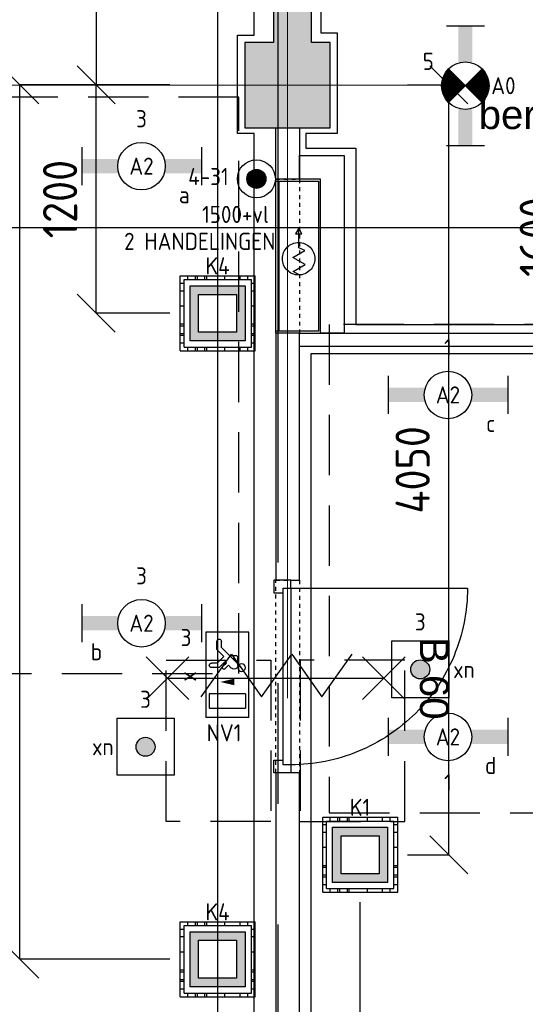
# Model space of a CAD drawing. Header units: millimetres. Extents: x -38032 to 104346, y -31182 to 78566.
# Tile 27 of 213: x 11699 to 14361, y 9461 to 14644. Entities that reach past the tile are written whole.
import ezdxf
from ezdxf.enums import TextEntityAlignment as Align

# ---------------------------------------------------------------- set-up
doc = ezdxf.new("R2010")
doc.units = ezdxf.units.MM
doc.header["$LTSCALE"] = 100
doc.set_wipeout_variables(frame=1)
doc.header["$PDMODE"] = 1
for name, pattern in [('HIDDEN2', [4.7625, 3.175, -1.5875]), ('PHANTOM', [63.5, 31.75, -6.35, 6.35, -6.35, 6.35, -6.35]), ('STYLE_01', [0.41664, 0.20828, -0.20836]), ('STYLE_11', [5, 3.888855, -0.416718, 0.277786, -0.416641])]:
    doc.linetypes.add(name, pattern=pattern)
for name, color, linetype in [('AB$1A---_ATTRIB035', 8, 'Continuous'), ('AL$1A---_ALGEMEEN', 8, 'Continuous'), ('AL------_MAATVOERING', 2, 'Continuous'), ('AM$1A---_ARCERING', 8, 'Continuous'), ('AT$1A---_TEKST100', 8, 'Continuous'), ('BOUWKUNDIG', 8, 'Continuous'), ('EB6511--_ATTRIB', 2, 'Continuous'), ('EL6222--', 3, 'Continuous'), ('EL6311--', 3, 'Continuous'), ('el6311--nv', 7, 'Continuous'), ('EL6350--', 3, 'Continuous'), ('EL6511--', 3, 'Continuous'), ('Kastenscheiding', 4, 'PHANTOM'), ('LICHT_TEXT018', 1, 'Continuous'), ('versterkte strook', 7, 'Continuous'), ('Vloerdoos', 3, 'Continuous'), ('Vloerdoos (OUD)', 3, 'Continuous'), ('wieland dozen', 3, 'Continuous')]:
    doc.layers.add(name, color=color, linetype=linetype)
doc.layers.add('stramien', color=1, linetype='Continuous', lineweight=9)
doc.layers.get('Vloerdoos').off()
doc.styles.add('Arial', font='ARIAL.TTF')
doc.styles.add('BURO-018', font='iso.shx', dxfattribs={"height": 90})
doc.styles.get("Standard").update_dxf_attribs({"font": 'iso.shx'})
doc.dimstyles.new('STABICAD', dxfattribs={"dimscale": 100, "dimtxt": 1.8, "dimasz": 2, "dimexe": 0, "dimexo": 2.5, "dimgap": 1.5, "dimtad": 0, "dimdec": 0, "dimrnd": 10, "dimzin": 0, "dimdsep": 46, "dimtxsty": 'Standard', "dimblk1": 'OBLIQUE', "dimblk2": 'OBLIQUE', "dimsah": 1, "dimcen": -3, "dimadec": 0, "dimazin": 0, "dimtfac": 1, "dimtdec": 0, "dimtofl": 0, "dimtmove": 2, "dimatfit": 3, "dimfxl": 0, "dimtvp": 1.055556, "dimtolj": 1, "dimtzin": 0, "dimarcsym": 0})

# ---------------------------------------------------------------- blocks, each defined once
blk = doc.blocks.new('VLOERDOOS')
at = {"layer": 'Vloerdoos (OUD)'}
for p, q in [((0, 395), (395, 395)), ((0, 395), (0, 0)), ((20, 375), (20, 20)), ((20, 375), (375, 375)), ((40, 375), (40, 395)), ((80, 375), (80, 395)), ((90, 375), (90, 395)), ((130, 375), (130, 395)), ((140, 375), (140, 395)), ((235, 375), (235, 395)), ((315, 375), (315, 395)), ((355, 375), (355, 395)), ((375, 375), (375, 20)), ((395, 395), (395, 0)), ((0, 355), (20, 355)), ((0, 315), (20, 315)), ((375, 355), (395, 355)), ((375, 315), (395, 315)), ((0, 305), (20, 305)), ((0, 265), (20, 265)), ((375, 305), (395, 305)), ((375, 265), (395, 265)), ((0, 255), (20, 255)), ((375, 255), (395, 255)), ((0, 160), (20, 160)), ((375, 160), (395, 160)), ((0, 80), (20, 80)), ((375, 80), (395, 80)), ((0, 40), (20, 40)), ((0, 0), (395, 0)), ((20, 20), (375, 20)), ((40, 0), (40, 20)), ((80, 0), (80, 20)), ((90, 0), (90, 20)), ((130, 0), (130, 20)), ((140, 0), (140, 20)), ((235, 0), (235, 20)), ((315, 0), (315, 20)), ((355, 0), (355, 20)), ((375, 40), (395, 40))]:
    blk.add_line(p, q, dxfattribs=at)
blk = doc.blocks.new('_Oblique')
at = {"color": 0, "linetype": 'ByBlock', "lineweight": -2}
blk.add_line((-0.5, -0.5), (0.5, 0.5), dxfattribs=at)
blk = doc.blocks.new('*D155')
at = {"layer": 'AL------_MAATVOERING', "color": 0, "lineweight": -2}
for p, q in [((13490, 9998.4), (13490, 220.4)), ((16857.6, 9998.4), (16857.6, 220.4)), ((13490, 220.4), (16857.6, 220.4))]:
    blk.add_line(p, q, dxfattribs=at)
at = {"layer": 'Defpoints', "color": 0}
for p in [(13490, 10248.4), (16857.6, 10248.4), (16857.6, 220.4)]:
    blk.add_point(p, dxfattribs=at)
at = {"layer": 'AL------_MAATVOERING', "color": 0, "lineweight": -2, "xscale": 200, "yscale": 200, "zscale": 200, "rotation": 180}
blk.add_blockref('_Oblique', (13490, 220.4), dxfattribs=at)
at = {"layer": 'AL------_MAATVOERING', "color": 0, "lineweight": -2, "xscale": 200, "yscale": 200, "zscale": 200}
blk.add_blockref('_Oblique', (16857.6, 220.4), dxfattribs=at)
at = {"layer": 'AL------_MAATVOERING', "color": 0, "insert": (15173.8, 410.4), "char_height": 180, "attachment_point": 5}
blk.add_mtext('\\A1;3370', dxfattribs=at)
blk = doc.blocks.new('*D156')
at = {"layer": 'AL------_MAATVOERING', "color": 0, "lineweight": -2}
for p, q in [((10047.6, 16248.4), (10047.6, 243.8)), ((12740, 16248.4), (12740, 243.8)), ((12740, 243.8), (10047.6, 243.8))]:
    blk.add_line(p, q, dxfattribs=at)
at = {"layer": 'Defpoints', "color": 0}
for p in [(10047.6, 16498.4), (12740, 16498.4), (10047.6, 243.8)]:
    blk.add_point(p, dxfattribs=at)
at = {"layer": 'AL------_MAATVOERING', "color": 0, "lineweight": -2, "xscale": 200, "yscale": 200, "zscale": 200, "rotation": 180}
blk.add_blockref('_Oblique', (10047.6, 243.8), dxfattribs=at)
at = {"layer": 'AL------_MAATVOERING', "color": 0, "lineweight": -2, "xscale": 200, "yscale": 200, "zscale": 200}
blk.add_blockref('_Oblique', (12740, 243.8), dxfattribs=at)
at = {"layer": 'AL------_MAATVOERING', "color": 0, "insert": (11393.8, 433.8), "char_height": 180, "attachment_point": 5}
blk.add_mtext('\\A1;2690', dxfattribs=at)
blk = doc.blocks.new('*D161')
at = {"layer": 'AL------_MAATVOERING', "color": 0, "lineweight": -2}
for p, q in [((13740, 14300), (13957.8, 14300)), ((13957.8, 10248.4), (13957.8, 14300)), ((13740, 10248.4), (13957.8, 10248.4))]:
    blk.add_line(p, q, dxfattribs=at)
at = {"layer": 'Defpoints', "color": 0}
for p in [(13490, 14300), (13957.8, 14300), (13490, 10248.4)]:
    blk.add_point(p, dxfattribs=at)
at = {"layer": 'AL------_MAATVOERING', "color": 0, "lineweight": -2, "xscale": 200, "yscale": 200, "zscale": 200}
for p, rotation in [((13957.8, 14300), 90), ((13957.8, 10248.4), 270)]:
    blk.add_blockref('_Oblique', p, dxfattribs=dict(at, rotation=rotation))
at = {"layer": 'AL------_MAATVOERING', "color": 0, "insert": (13767.8, 12274.2), "char_height": 180, "attachment_point": 5, "rotation": 90}
blk.add_mtext('\\A1;4050', dxfattribs=at)
blk = doc.blocks.new('*D168')
at = {"layer": 'AL------_MAATVOERING', "color": 0, "lineweight": -2}
for p, q in [((12490, 16498.4), (12101.5, 16498.4)), ((12101.5, 16498.4), (12101.5, 14300)), ((12490, 14300), (12101.5, 14300))]:
    blk.add_line(p, q, dxfattribs=at)
at = {"layer": 'Defpoints', "color": 0}
for p in [(12740, 16498.4), (12101.5, 14300), (12740, 14300)]:
    blk.add_point(p, dxfattribs=at)
at = {"layer": 'AL------_MAATVOERING', "color": 0, "lineweight": -2, "xscale": 200, "yscale": 200, "zscale": 200}
for p, rotation in [((12101.5, 16498.4), 90), ((12101.5, 14300), 270)]:
    blk.add_blockref('_Oblique', p, dxfattribs=dict(at, rotation=rotation))
at = {"layer": 'AL------_MAATVOERING', "color": 0, "insert": (11911.5, 15399.2), "char_height": 180, "attachment_point": 5, "rotation": 90}
blk.add_mtext('\\A1;2200', dxfattribs=at)
blk = doc.blocks.new('*D169')
at = {"layer": 'AL------_MAATVOERING', "color": 0, "lineweight": -2}
for p, q in [((12490, 14300), (12101.5, 14300)), ((12101.5, 13098.4), (12101.5, 14300)), ((12490, 13098.4), (12101.5, 13098.4))]:
    blk.add_line(p, q, dxfattribs=at)
at = {"layer": 'Defpoints', "color": 0}
for p in [(12101.5, 14300), (12740, 14300), (12740, 13098.4)]:
    blk.add_point(p, dxfattribs=at)
at = {"layer": 'AL------_MAATVOERING', "color": 0, "lineweight": -2, "xscale": 200, "yscale": 200, "zscale": 200}
for p, rotation in [((12101.5, 14300), 90), ((12101.5, 13098.4), 270)]:
    blk.add_blockref('_Oblique', p, dxfattribs=dict(at, rotation=rotation))
at = {"layer": 'AL------_MAATVOERING', "color": 0, "insert": (11911.5, 13699.2), "char_height": 180, "attachment_point": 5, "rotation": 90}
blk.add_mtext('\\A1;1200', dxfattribs=at)
blk = doc.blocks.new('*D170')
at = {"layer": 'AL------_MAATVOERING', "color": 0, "lineweight": -2}
for p, q in [((12490, 14300), (11699.9, 14300)), ((11699.9, 9698.4), (11699.9, 14300)), ((12490, 9698.4), (11699.9, 9698.4))]:
    blk.add_line(p, q, dxfattribs=at)
at = {"layer": 'Defpoints', "color": 0}
for p in [(11699.9, 14300), (12740, 14300), (12740, 9698.4)]:
    blk.add_point(p, dxfattribs=at)
at = {"layer": 'AL------_MAATVOERING', "color": 0, "lineweight": -2, "xscale": 200, "yscale": 200, "zscale": 200}
for p, rotation in [((11699.9, 14300), 90), ((11699.9, 9698.4), 270)]:
    blk.add_blockref('_Oblique', p, dxfattribs=dict(at, rotation=rotation))
at = {"layer": 'AL------_MAATVOERING', "color": 0, "insert": (11509.9, 11999.2), "char_height": 180, "attachment_point": 5, "rotation": 90}
blk.add_mtext('\\A1;4600', dxfattribs=at)
blk = doc.blocks.new('*D181')
at = {"layer": 'AL------_MAATVOERING', "color": 0, "lineweight": -2}
for p, q in [((14940, 14300), (14611.2, 14300)), ((14611.2, 12698.4), (14611.2, 14300)), ((14940, 12698.4), (14611.2, 12698.4))]:
    blk.add_line(p, q, dxfattribs=at)
at = {"layer": 'Defpoints', "color": 0}
for p in [(14611.2, 14300), (15190, 14300), (15190, 12698.4)]:
    blk.add_point(p, dxfattribs=at)
at = {"layer": 'AL------_MAATVOERING', "color": 0, "lineweight": -2, "xscale": 200, "yscale": 200, "zscale": 200}
for p, rotation in [((14611.2, 14300), 90), ((14611.2, 12698.4), 270)]:
    blk.add_blockref('_Oblique', p, dxfattribs=dict(at, rotation=rotation))
at = {"layer": 'AL------_MAATVOERING', "color": 0, "insert": (14421.2, 13499.2), "char_height": 180, "attachment_point": 5, "rotation": 90}
blk.add_mtext('\\A1;1600', dxfattribs=at)
blk = doc.blocks.new('1115B6630')
at = {"color": 0}
for p, q in [((-6.3, 2), (-6.3, -2)), ((6.3, 2), (6.3, -2))]:
    blk.add_line(p, q, dxfattribs=at)
at = {"color": 0, "linetype": 'Continuous'}
blk.add_circle((0, 0), 2.5, dxfattribs=at)
at = {"color": 0}
for points in [[(-2.5, 0.75), (-6.3, 0.75), (-2.5, -0.75), (-6.3, -0.75)], [(2.5, 0.75), (6.3, 0.75), (2.5, -0.75), (6.3, -0.75)]]:
    blk.add_solid(points, dxfattribs=at)
at = {"color": 0, "linetype": 'Continuous', "style": 'BURO-018'}
for tag, p in [('E_GKAST', (0, 8)), ('E_GROEP', (0, 5)), ('E_SGROEP', (4.5, 5)), ('E_ARMCODE', (0, 0)), ('E_SLET', (4.5, -3))]:
    blk.add_attdef(tag, text='', height=1.8, dxfattribs=at).set_placement(p, align=Align.MIDDLE)
blk = doc.blocks.new('E00414')
at = {"color": 0, "linetype": 'Continuous'}
for p, q in [((-2.9, -2.9), (-2.9, 2.9)), ((-2.9, 2.9), (2.9, 2.9)), ((2.9, 2.9), (2.9, -2.9)), ((-2, 2), (2, 2)), ((-2, -2), (-2, 2)), ((2, 2), (2, -2)), ((2, -2), (-2, -2)), ((2.9, -2.9), (-2.9, -2.9))]:
    blk.add_line(p, q, dxfattribs=at)
at = {"color": 0}
for points in [[(-2.9, 2.9), (2.9, 2.9), (-2, 2), (2, 2)], [(-2, -2), (-2.9, -2.9), (-2, 2), (-2.9, 2.9)], [(2, 2), (2.9, 2.9), (2, -2), (2.9, -2.9)], [(2, -2), (2.9, -2.9), (-2, -2), (-2.9, -2.9)]]:
    blk.add_solid(points, dxfattribs=at)
at = {"color": 0, "linetype": 'Continuous', "style": 'BURO-018'}
for tag, p in [('E_GKAST', (0, 8)), ('E_GROEP', (0, 5)), ('E_SGROEP', (4.5, 5))]:
    blk.add_attdef(tag, text='', height=1.8, dxfattribs=at).set_placement(p, align=Align.MIDDLE)
at = {"color": 0, "linetype": 'Continuous', "style": 'BURO-018', "flags": 1}
for tag, p in [('E_VERMCODE', (13, 5)), ('E_MATCODE', (0, 0))]:
    blk.add_attdef(tag, text='', height=1.8, dxfattribs=at).set_placement(p, align=Align.MIDDLE)
blk = doc.blocks.new('1115C2J')
at = {"color": 0, "linetype": 'Continuous'}
for p, q in [((-4.5, 5.5), (4.5, 5.5)), ((-4.5, 1), (-4.5, 5.5)), ((4.5, 1), (4.5, 5.5)), ((-2.68, 4.35), (-3.52, 4.35)), ((-1.94, 3.61), (-2.68, 4.35)), ((-1.24, 4.31), (-1.94, 3.61)), ((-1.24, 4.31), (-1.24, 4.91)), ((-0.76, 4.11), (-0.76, 4.91)), ((2, 5.15), (3.5, 5.15)), ((2, 1.35), (2, 5.15)), ((3.5, 5.15), (3.5, 1.35)), ((-2.88, 3.87), (-3.52, 3.87)), ((-1.27, 2.26), (-2.88, 3.87)), ((-1.37, 3.5), (-0.76, 4.11)), ((-1.23, 3.35), (-1.37, 3.5)), ((-0.87, 3.71), (-1.23, 3.35)), ((-0.65, 3.49), (-1.01, 3.13)), ((-0.71, 2.83), (-1.01, 3.13)), ((-1.94, 2.93), (-2.04, 2.83)), ((-2.04, 2.83), (-2.04, 2.34)), ((-0.99, 2.14), (-1.84, 2.14)), ((-1.71, 2.7), (-1.72, 2.7)), ((-1.72, 2.7), (-1.72, 2.46)), ((-1.47, 2.46), (-1.72, 2.46)), ((2, 1.35), (3.5, 1.35)), ((4.5, 1), (-4.5, 1))]:
    blk.add_line(p, q, dxfattribs=at)
blk.add_lwpolyline([(0.75, 4, 0, 0.7, 0), (0.75, 2.5, 0.7, 0.7, 0)], format="xyseb", dxfattribs=at)
blk.add_circle((-0.76, 1.75), 0.4, dxfattribs=at)
for centre, radius, start, end in [((-3.52, 4.11), 0.24, 90, 270), ((-1, 4.91), 0.24, 0, 180), ((-0.76, 3.6), 0.16, 315, 135), ((-1.84, 2.34), 0.2, 180, 270), ((-0.99, 2.54), 0.4, 225, 45)]:
    blk.add_arc(centre, radius, start, end, dxfattribs=at)
at = {"color": 0, "linetype": 'Continuous', "style": 'BURO-018'}
for tag, p in [('E_GKAST', (0, 15.17)), ('E_GROEP', (0, 12.17)), ('E_SGROEP', (4.5, 12.17)), ('E_ARMCODE', (0, 8))]:
    blk.add_attdef(tag, text='', height=1.8, dxfattribs=at).set_placement(p, align=Align.MIDDLE)
at = {"layer": 'EL6350--', "color": 1, "style": 'BURO-018'}
blk.add_text('x', height=1.8, dxfattribs=at).set_placement((-0.38, 6.53))
blk = doc.blocks.new('E00023')
at = {"color": 0, "const_width": 1}
blk.add_lwpolyline([(-0.5, 3, 1), (0.5, 3, 1)], format="xyb", close=True, dxfattribs=at)
at = {"color": 0, "linetype": 'Continuous'}
for radius in [2, 1]:
    blk.add_circle((0, 3), radius, dxfattribs=at)
at = {"color": 0, "linetype": 'Continuous', "style": 'BURO-018'}
blk.add_attdef('E_TEXT1', text='', height=1.8, dxfattribs=at).set_placement((0, 7.5), align=Align.MIDDLE)
at = {"color": 0, "linetype": 'Continuous', "style": 'BURO-018', "flags": 1}
blk.add_attdef('E_MATCODE', (0, 0), '', height=1.8, dxfattribs=at)
blk = doc.blocks.new('1x4p')
blk.add_hatch(color=0).paths.add_polyline_path([(1, 0, 1), (-1, 0, 1)])
at = {"color": 0}
for p, q in [((-3, -3), (-3, 3)), ((-3, 3), (3, 3)), ((3, 3), (3, -3)), ((3, -3), (-3, -3))]:
    blk.add_line(p, q, dxfattribs=at)
blk.add_circle((0, 0), 1, dxfattribs=at)
at = {"color": 0, "linetype": 'Continuous', "style": 'BURO-018'}
for tag, p in [('E_GKAST', (0, 8)), ('E_GROEP', (0, 5)), ('E_SGROEP', (4.5, 5)), ('E_SLET1', (-4.5, 2)), ('E_SLET2', (4.5, 2))]:
    blk.add_attdef(tag, text='', height=1.8, dxfattribs=at).set_placement(p, align=Align.MIDDLE)
at = {"color": 0, "linetype": 'Continuous', "style": 'BURO-018', "flags": 1}
blk.add_attdef('E_MATCODE', text='', height=1.8, dxfattribs=at).set_placement((0, 0), align=Align.MIDDLE)
blk = doc.blocks.new('E00018')
at = {"color": 0, "linetype": 'Continuous'}
for p, q in [((-1.77, -1.77), (1.77, 1.77)), ((1.77, -1.77), (-1.77, 1.77))]:
    blk.add_line(p, q, dxfattribs=at)
at = {"color": 0, "linetype": 'Continuous', "const_width": 2.5}
for points in [[(-0.88, 0.88, -0.198912), (0, 1.25, -0.198912), (0.88, 0.88, -1)], [(-0.88, -0.88, 0.198912), (0, -1.25, 0.198912), (0.88, -0.88, 1)]]:
    blk.add_lwpolyline(points, format="xyb", dxfattribs=at)
blk = doc.blocks.new('1115B6630-NO1')
at = {"color": 0}
for p, q in [((-6.3, 2), (-6.3, -2)), ((6.3, 2), (6.3, -2))]:
    blk.add_line(p, q, dxfattribs=at)
at = {"color": 0, "linetype": 'Continuous'}
blk.add_circle((0, 0), 2.5, dxfattribs=at)
at = {"color": 0}
for points in [[(-2.5, 0.75), (-6.3, 0.75), (-2.5, -0.75), (-6.3, -0.75)], [(2.5, 0.75), (6.3, 0.75), (2.5, -0.75), (6.3, -0.75)]]:
    blk.add_solid(points, dxfattribs=at)
at = {"color": 0, "zscale": 50}
blk.add_blockref('E00018', (0, 0), dxfattribs=at)
at = {"color": 0, "linetype": 'Continuous', "style": 'BURO-018'}
for tag, p in [('E_GKAST', (0, 8)), ('E_GROEP', (0, 5)), ('E_SGROEP', (4.5, 5)), ('E_ARMCODE', (0, 0)), ('E_SLET', (4.5, -3))]:
    blk.add_attdef(tag, text='', height=1.8, dxfattribs=at).set_placement(p, align=Align.MIDDLE)
blk = doc.blocks.new('tekst 12 pts')
at = {"layer": 'AL$1A---_ALGEMEEN', "color": 0, "style": 'Arial'}
blk.add_attdef('naam_ruimte', text='', height=151.5, dxfattribs=at).set_placement((0, -41.1), align=Align.TOP_CENTER)
at = {"layer": 'AL$1A---_ALGEMEEN', "color": 0, "flags": 1}
for tag, p in [('oppervlakte', (-264.6, -1003)), ('stramiennummer', (-264.6, -1275.7))]:
    blk.add_attdef(tag, p, '', height=151.5, dxfattribs=at)
blk = doc.blocks.new('Group-92')
at = {"layer": 'AL$1A---_ALGEMEEN', "color": 0}
for p, q in [((-97.5, 382.003125), (127.5, 157.003125)), ((-97.5, 157.003125), (127.5, 382.003125))]:
    blk.add_line(p, q, dxfattribs=at)
at = {"layer": 'AL$1A---_ALGEMEEN', "color": 0, "flags": 1}
blk.add_attdef('B60_30', (-97.5, 157.003125), '', height=0.2, dxfattribs=at)
blk = doc.blocks.new('Group-93')
at = {"layer": 'AL$1A---_ALGEMEEN', "color": 0}
for p, q in [((-97.5, -757.809375), (127.5, -982.809375)), ((-97.5, -982.809375), (127.5, -757.809375))]:
    blk.add_line(p, q, dxfattribs=at)
at = {"layer": 'AL$1A---_ALGEMEEN', "color": 0, "flags": 1}
blk.add_attdef('B60_30', (-97.5, -982.809375), '', height=0.2, dxfattribs=at)
blk = doc.blocks.new('WBDBO 60 min')
at = {"layer": 'AL$1A---_ALGEMEEN', "color": 0}
blk.add_line((15, -870.3), (15, 269.5), dxfattribs=at)
for name in ['Group-92', 'Group-93']:
    blk.add_blockref(name, (0, 0), dxfattribs=at)
at = {"layer": 'AT$1A---_TEKST100', "style": 'Arial'}
blk.add_text('B 60', height=151.52, dxfattribs=at).set_placement((15, 413.9), align=Align.BOTTOM_CENTER)
blk = doc.blocks.new('WBDBO 60 min.zelfsl.')
at = {"layer": 'AL$1A---_ALGEMEEN', "color": 0}
blk.add_lwpolyline([(112.5, -692.4), (-112.5, -533.5), (112.5, -374.7), (-112.5, -215.8), (112.5, -57), (-112.5, 101.9)], dxfattribs=at)
blk.add_blockref('WBDBO 60 min', (0, 0), dxfattribs=at)
blk = doc.blocks.new('32x_hout-mk 962-p')
at = {"color": 0}
for points in [[(-32.7, -77), (-32.7, -10), (-122.7, -10), (-122.7, -77)], [(-122.7, -957), (-32.7, -957), (-32.7, -1024), (-122.7, -1024)]]:
    blk.add_wipeout(points, dxfattribs=at).dxf.layer = 'AL$1A---_ALGEMEEN'
at = {"layer": 'AL$1A---_ALGEMEEN', "color": 0}
for points in [[(-32.7, -77), (-32.7, -10), (-122.7, -10), (-122.7, -77)], [(897, -74.8), (896.2, -97.6), (894.8, -120.4), (892.8, -143.2), (890.3, -165.8), (887.2, -188.5), (883.6, -211), (879.4, -233.4), (874.7, -255.8), (869.4, -278), (863.6, -300), (857.2, -322), (850.4, -343.7), (842.9, -365.3), (835, -386.7), (826.5, -407.9), (817.5, -428.9), (808, -449.6), (798, -470.1), (787.5, -490.4), (776.5, -510.4), (765, -530.1), (753, -549.5), (740.6, -568.7), (727.6, -587.5), (714.3, -606), (700.5, -624.2), (686.2, -642), (671.5, -659.5), (656.4, -676.5), (640.8, -693.3), (624.9, -709.6), (608.6, -725.5), (591.8, -741.1), (574.7, -756.2), (557.3, -770.9), (539.5, -785.2), (521.3, -799), (502.8, -812.4), (484, -825.3), (464.8, -837.7), (445.4, -849.7), (425.7, -861.2), (405.7, -872.2), (385.4, -882.7), (364.9, -892.7), (344.2, -902.2), (323.2, -911.2), (302, -919.7), (280.6, -927.6), (259, -935.1), (237.3, -942), (215.3, -948.3), (193.3, -954.1), (171.1, -959.4), (148.7, -964.1), (126.3, -968.3), (103.8, -971.9), (81.1, -975), (58.4, -977.5), (35.7, -979.5), (12.9, -980.9), (-9.9, -981.7), (-32.7, -982), (-32.7, -52), (897.3, -52)], [(-122.7, -957), (-32.7, -957), (-32.7, -1024), (-122.7, -1024)]]:
    blk.add_lwpolyline(points, close=True, dxfattribs=at)
at = {"color": 0}
blk.add_wipeout([(-72.7, -52), (-32.7, -52), (-32.7, -982), (-72.7, -982)], dxfattribs=at).dxf.layer = 'AL$1A---_ALGEMEEN'
at = {"layer": 'AL$1A---_ALGEMEEN', "color": 0}
blk.add_lwpolyline([(-72.7, -52), (-32.7, -52), (-32.7, -982), (-72.7, -982)], close=True, dxfattribs=at)
at = {"layer": 'AL$1A---_ALGEMEEN', "color": 0, "rotation": 270}
blk.add_blockref('WBDBO 60 min.zelfsl.', (187.5, -511.6), dxfattribs=at)
blk = doc.blocks.new('65-brandslaghaspel')
at = {"layer": 'AL$1A---_ALGEMEEN', "color": 0}
for p, q in [((173.6, -0.9), (143.8, 16.2)), ((143.8, 16.2), (143.8, -17.6)), ((143.8, -17.6), (173.4, -0.5))]:
    blk.add_line(p, q, dxfattribs=at)
at = {"color": 0}
blk.add_wipeout([(12.6, -85.4), (4.2, -85), (-4.1, -83.8), (-12.2, -81.8), (-20.1, -78.9), (-27.7, -75.4), (-34.9, -71), (-41.6, -66), (-47.8, -60.4), (-53.5, -54.2), (-58.5, -47.5), (-62.8, -40.3), (-66.3, -32.7), (-69.2, -24.8), (-71.2, -16.7), (-72.4, -8.4), (-72.9, 0), (-72.4, 8.4), (-71.2, 16.7), (-69.2, 24.8), (-66.3, 32.7), (-62.8, 40.3), (-58.5, 47.5), (-53.5, 54.2), (-47.8, 60.4), (-41.6, 66), (-34.9, 71), (-27.7, 75.4), (-20.1, 78.9), (-12.2, 81.8), (-4.1, 83.8), (4.2, 85), (12.6, 85.4), (21, 85), (29.3, 83.8), (37.4, 81.8), (45.3, 78.9), (52.9, 75.4), (60.1, 71), (66.8, 66), (73, 60.4), (78.6, 54.2), (83.6, 47.5), (87.9, 40.3), (91.5, 32.7), (94.4, 24.8), (96.4, 16.7), (97.6, 8.4), (98, 0), (97.6, -8.4), (96.4, -16.7), (94.4, -24.8), (91.5, -32.7), (87.9, -40.3), (83.6, -47.5), (78.6, -54.2), (73, -60.4), (66.8, -66), (60.1, -71), (52.9, -75.4), (45.3, -78.9), (37.4, -81.8), (29.3, -83.8), (21, -85)], dxfattribs=at).dxf.layer = 'AL$1A---_ALGEMEEN'
at = {"layer": 'AL$1A---_ALGEMEEN', "color": 0}
for p, q in [((-72.8, -2), (-54.7, 29.3)), ((-54.7, 29.3), (-18.3, -33.9)), ((-18.3, -33.9), (19.2, 31.1)), ((19.2, 31.1), (55.9, -32.4)), ((55.9, -32.4), (70.2, -0.9)), ((70.2, -0.9), (173.6, -0.9))]:
    blk.add_line(p, q, dxfattribs=at)
at = {"layer": 'AL$1A---_ALGEMEEN', "color": 0, "flags": 128}
blk.add_lwpolyline([(-72.9, 0, -0.414214), (12.6, 85.4, -0.414214), (98, 0, -0.414214), (12.6, -85.4, -0.414214)], format="xyb", close=True, dxfattribs=at)
blk = doc.blocks.new('65-brslhlkast i')
at = {"color": 0}
blk.add_wipeout([(27.5, 0), (817.5, 0), (817.5, -225), (27.5, -225)], dxfattribs=at).dxf.layer = 'AL$1A---_ALGEMEEN'
at = {"layer": 'AL$1A---_ALGEMEEN', "color": 0}
blk.add_lwpolyline([(27.5, 0), (817.5, 0), (817.5, -225), (27.5, -225)], close=True, dxfattribs=at)
at = {"color": 0}
blk.add_wipeout([(27.5, 0), (817.5, 0), (817.5, -15), (27.5, -15)], dxfattribs=at).dxf.layer = 'AL$1A---_ALGEMEEN'
at = {"layer": 'AL$1A---_ALGEMEEN', "color": 0}
blk.add_lwpolyline([(27.5, 0), (817.5, 0), (817.5, -15), (27.5, -15)], close=True, dxfattribs=at)
blk.add_blockref('65-brandslaghaspel', (396.3, -119.9), dxfattribs=at)
blk = doc.blocks.new('200254 W 212 3 04-12-2007')
at = {"layer": 'AM$1A---_ARCERING', "linetype": 'Continuous', "lineweight": 0}
blk.add_hatch(color=256, dxfattribs=at).paths.add_polyline_path([(-22963, -10462.6), (-22963, -3292.6), (-23163, -3292.6), (-23163, -3587.6), (-23163, -10462.6), (-23314, -10462.6), (-23314, -10912.6), (-22864, -10912.6), (-22864, -10462.6)])
at = {"layer": 'AL$1A---_ALGEMEEN'}
for points in [[(-22963, -10462.6), (-22963, -3292.6), (-23163, -3292.6), (-23163, -3587.6), (-23163, -10462.6), (-23314, -10462.6), (-23314, -10912.6), (-22864, -10912.6), (-22864, -10462.6)], [(-23150.5, -11992.6), (-23150.5, -13292.6), (-23025.5, -13292.6), (-23025.5, -11992.6)], [(-23026.5, -11992.6), (-19514, -11992.6), (-19514, -12062.6), (-23026.5, -12062.6)]]:
    blk.add_lwpolyline(points, close=True, dxfattribs=at)
at = {"layer": 'stramien', "linetype": 'STYLE_11', "ltscale": 50}
blk.add_line((-41750, -10687.6), (65524.3, -10687.6), dxfattribs=at)
at = {"layer": 'AL$1A---_ALGEMEEN'}
ref = blk.add_blockref('tekst 12 pts', (-21303.4, -10725.9), dxfattribs=dict(at, xscale=-1))
ref.add_attrib('naam_ruimte', 'berging+werkast', dxfattribs={"layer": 'AB$1A---_ATTRIB035', "height": 151.525, "style": 'Arial'}).set_placement((-21303.4, -10766.9), align=Align.TOP_CENTER)
at = {"layer": 'AL$1A---_ALGEMEEN', "rotation": 90}
blk.add_blockref('65-brslhlkast i', (-23150.5, -12010.1), dxfattribs=at)
at = {"layer": 'AL$1A---_ALGEMEEN'}
blk.add_blockref('32x_hout-mk 962-p', (-23038.8, -13282.6), dxfattribs=at)
for points in [[(-37220, -20187.6), (-37925, -20187.6), (-37925, -23937.6), (-32575, -23937.6), (-32575, -23337.6), (-27175, -23337.6), (-27175, -22737.6), (-23264, -22737.6), (-23264, -10942), (-23353, -10942), (-23353, -10424), (-23264, -10424), (-23264, -4532.1), (-25688, -4532.1), (-25688, -9028.6), (-25833, -9028.6), (-26219, -9028.6), (-26969, -9028.6), (-26969, -14617.6), (-37220, -14617.6)], [(-23150.5, -10912.6), (-23025.5, -10912.6), (-23025.5, -11182.6), (-23150.5, -11182.6)], [(-22790.5, -11992.6), (-22915.5, -11992.6), (-22915.5, -11182.6), (-23025.5, -11182.6), (-23025.5, -11057.6), (-22790.5, -11057.6)], [(-23150.5, -14306.6), (-23150.5, -21262.6), (-23025.5, -21262.6), (-23025.5, -14306.6)]]:
    blk.add_lwpolyline(points, close=True, dxfattribs=at)
at = {"layer": 'AL$1A---_ALGEMEEN', "linetype": 'STYLE_01'}
blk.add_lwpolyline([(-23150.5, -13292.6), (-23025.5, -13292.6), (-23025.5, -14306.6), (-23150.5, -14306.6)], close=True, dxfattribs=at)
blk.add_lwpolyline([(-23150.5, -13292.6), (-23025.5, -13292.6), (-23025.5, -14306.6), (-23150.5, -14306.6)], close=True, dxfattribs=at)
at = {"layer": 'AL$1A---_ALGEMEEN', "rotation": 90}
blk.add_blockref('65-brslhlkast i', (-23150.5, -12010.1), dxfattribs=at)
at = {"layer": 'AL$1A---_ALGEMEEN'}
for points in [[(-19548, -9377.6), (-22913.5, -9377.6), (-22913.5, -10412.6), (-22828, -10412.6), (-22828, -10462.6), (-22828, -10942), (-22993, -10942), (-22993, -11020), (-22828, -11020), (-22729, -11020), (-22729, -11947.6), (-19548, -11947.6)], [(-23150.5, -10912.6), (-23025.5, -10912.6), (-23025.5, -11182.6), (-23150.5, -11182.6)], [(-22790.5, -11992.6), (-22915.5, -11992.6), (-22915.5, -11182.6), (-23025.5, -11182.6), (-23025.5, -11057.6), (-22790.5, -11057.6)], [(-8813, -21025), (-12214, -21025), (-12214, -21631.9), (-17614, -21631.9), (-17614, -22238.8), (-18524, -22238.8), (-22964, -22238.8), (-22964, -12100), (-19394, -12100), (-19394, -11315), (-8813, -11315)]]:
    blk.add_lwpolyline(points, close=True, dxfattribs=at)
at = {"layer": 'AL$1A---_ALGEMEEN', "linetype": 'STYLE_01'}
blk.add_lwpolyline([(-23150.5, -11182.6), (-23025.5, -11182.6), (-23025.5, -11992.6), (-23150.5, -11992.6)], close=True, dxfattribs=at)
blk.add_lwpolyline([(-23150.5, -11182.6), (-23025.5, -11182.6), (-23025.5, -11992.6), (-23150.5, -11992.6)], close=True, dxfattribs=at)
at = {"layer": 'stramien', "linetype": 'STYLE_11', "ltscale": 50}
blk.add_line((-23089, -38914.6), (-23089, -9964.6), dxfattribs=at)

msp = doc.modelspace()

# ---------------------------------------------------------------- block references
at = {"layer": 'BOUWKUNDIG'}
msp.add_blockref('200254 W 212 3 04-12-2007', (36198, 24986.5), dxfattribs=at)

# ---------------------------------------------------------------- next in the draw order: linework, layer by layer
at = {"layer": 'Kastenscheiding'}
msp.add_line((13057.4, 21311.7), (13057.4, -1455.7), dxfattribs=at)
at = {"layer": 'LICHT_TEXT018', "linetype": 'HIDDEN2'}
for points in [[(10015.2, 11201.7), (12852.6, 11201.7), (12852.6, 14235), (10015.2, 14235)], [(13328.5, 10468.4), (16578.5, 10468.4), (16578.5, 13039.8), (13328.5, 13039.8)], [(12469.5, 10423.9), (12469.5, 11272.7), (13020.3, 11272.7), (13020.3, 10423.9)], [(13726, 10423.9), (13726, 11272.7), (13175.2, 11272.7), (13175.2, 10423.9)]]:
    msp.add_lwpolyline(points, close=True, dxfattribs=at)
at = {"layer": 'versterkte strook'}
msp.add_line((-4775.7, 13550), (104346.1, 13550), dxfattribs=at)

# ---------------------------------------------------------------- next in the draw order: block references
at = {"layer": 'EL6222--'}
ref = msp.add_blockref('E00414', (12740.6, 13098), dxfattribs=dict(at, xscale=50, yscale=50, zscale=50))
ref.add_attrib('E_GROEP', 'K4', dxfattribs={"layer": '0', "color": 1, "linetype": 'Continuous', "height": 90, "style": 'BURO-018'}).set_placement((12740.6, 13348), align=Align.MIDDLE)
ref = msp.add_blockref('E00414', (13490.6, 10247.9), dxfattribs=dict(at, xscale=50, yscale=50, zscale=50))
ref.add_attrib('E_GROEP', 'K1', dxfattribs={"layer": '0', "color": 1, "linetype": 'Continuous', "height": 90, "style": 'BURO-018'}).set_placement((13490.6, 10497.9), align=Align.MIDDLE)
ref = msp.add_blockref('E00414', (12740.6, 9698), dxfattribs=dict(at, xscale=50, yscale=50, zscale=50))
ref.add_attrib('E_GROEP', 'K4', dxfattribs={"layer": '0', "color": 1, "linetype": 'Continuous', "height": 90, "style": 'BURO-018'}).set_placement((12740.6, 9948), align=Align.MIDDLE)
at = {"layer": 'EL6311--'}
ref = msp.add_blockref('1115B6630', (12340.2, 13872.4), dxfattribs=dict(at, xscale=50, yscale=50, zscale=50))
ref.add_attrib('E_ARMCODE', 'A2', dxfattribs={"layer": '0', "color": 1, "linetype": 'Continuous', "height": 90, "style": 'BURO-018'}).set_placement((12340.2, 13872.4), align=Align.MIDDLE)
ref.add_attrib('E_SLET', 'a', dxfattribs={"layer": '0', "color": 1, "linetype": 'Continuous', "height": 90, "style": 'BURO-018'}).set_placement((12565.2, 13722.4), align=Align.MIDDLE)
ref.add_attrib('E_GROEP', '3', dxfattribs={"layer": '0', "color": 1, "linetype": 'Continuous', "height": 90, "style": 'BURO-018'}).set_placement((12340.2, 14122.4), align=Align.MIDDLE)
ref = msp.add_blockref('1115B6630', (13953.5, 12668.4), dxfattribs=dict(at, xscale=50, yscale=50, zscale=50))
ref.add_attrib('E_ARMCODE', 'A2', dxfattribs={"layer": '0', "color": 1, "linetype": 'Continuous', "height": 90, "style": 'BURO-018'}).set_placement((13953.5, 12668.4), align=Align.MIDDLE)
ref.add_attrib('E_SLET', 'c', dxfattribs={"layer": '0', "color": 1, "linetype": 'Continuous', "height": 90, "style": 'BURO-018'}).set_placement((14178.5, 12518.4), align=Align.MIDDLE)
ref.add_attrib('E_GROEP', '1', dxfattribs={"layer": '0', "color": 1, "linetype": 'Continuous', "height": 90, "style": 'BURO-018'}).set_placement((13953.5, 12918.4), align=Align.MIDDLE)
ref = msp.add_blockref('1115B6630', (12340.2, 11466.7), dxfattribs=dict(at, xscale=50, yscale=50, zscale=50))
ref.add_attrib('E_ARMCODE', 'A2', dxfattribs={"layer": '0', "color": 1, "linetype": 'Continuous', "height": 90, "style": 'BURO-018'}).set_placement((12340.2, 11466.7), align=Align.MIDDLE)
ref.add_attrib('E_SLET', 'b', dxfattribs={"layer": '0', "color": 1, "linetype": 'Continuous', "height": 90, "style": 'BURO-018'}).set_placement((12102.9, 11316.7), align=Align.MIDDLE)
ref.add_attrib('E_GROEP', '3', dxfattribs={"layer": '0', "color": 1, "linetype": 'Continuous', "height": 90, "style": 'BURO-018'}).set_placement((12340.2, 11716.7), align=Align.MIDDLE)
ref = msp.add_blockref('1115B6630', (13953.5, 10868.4), dxfattribs=dict(at, xscale=50, yscale=50, zscale=50))
ref.add_attrib('E_ARMCODE', 'A2', dxfattribs={"layer": '0', "color": 1, "linetype": 'Continuous', "height": 90, "style": 'BURO-018'}).set_placement((13953.5, 10868.4), align=Align.MIDDLE)
ref.add_attrib('E_SLET', 'd', dxfattribs={"layer": '0', "color": 1, "linetype": 'Continuous', "height": 90, "style": 'BURO-018'}).set_placement((14178.5, 10718.4), align=Align.MIDDLE)
ref.add_attrib('E_GROEP', '1', dxfattribs={"layer": '0', "color": 1, "linetype": 'Continuous', "height": 90, "style": 'BURO-018'}).set_placement((13953.5, 10627.7), align=Align.MIDDLE)
at = {"layer": 'el6311--nv'}
ref = msp.add_blockref('1115B6630-NO1', (14045.2, 14296.3), dxfattribs=dict(at, xscale=50, yscale=50, zscale=50, rotation=90))
ref.add_attrib('E_ARMCODE', 'A0', dxfattribs={"layer": '0', "color": 1, "linetype": 'Continuous', "height": 90, "style": 'BURO-018'}).set_placement((14245.6, 14296.3), align=Align.MIDDLE)
ref.add_attrib('E_GROEP', '5', dxfattribs={"layer": '0', "color": 1, "linetype": 'Continuous', "height": 90, "style": 'BURO-018'}).set_placement((13850.2, 14424.4), align=Align.MIDDLE)
ref = msp.add_blockref('1115C2J', (12954.6, 11195.2), dxfattribs=dict(at, xscale=-50, yscale=50, zscale=50, rotation=90))
ref.add_attrib('E_ARMCODE', 'NV1', dxfattribs={"layer": '0', "color": 1, "linetype": 'Continuous', "height": 90, "style": 'BURO-018'}).set_placement((12774.6, 10890.2), align=Align.MIDDLE)
ref.add_attrib('E_GROEP', '3', dxfattribs={"layer": '0', "color": 1, "linetype": 'Continuous', "height": 90, "style": 'BURO-018'}).set_placement((12574.6, 11391.7), align=Align.MIDDLE)
at = {"layer": 'EL6511--'}
ref = msp.add_blockref('E00023', (13094.9, 13805.7), dxfattribs=dict(at, xscale=50, yscale=50, zscale=50, rotation=90))
ref.add_attrib('E_TEXT1', '4-31', dxfattribs={"layer": 'EB6511--_ATTRIB', "color": 1, "linetype": 'Continuous', "height": 90, "style": 'BURO-018'}).set_placement((12692.6, 13818.2), align=Align.MIDDLE)
at = {"layer": 'Vloerdoos', "rotation": 90}
for p in [(12939.3, 12900.5), (13689.3, 10050.5), (12939.3, 9500.5)]:
    msp.add_blockref('VLOERDOOS', p, dxfattribs=at)
at = {"layer": 'wieland dozen'}
ref = msp.add_blockref('1x4p', (13807.9, 11223.8), dxfattribs=dict(at, xscale=50, yscale=50, zscale=50))
ref.add_attrib('E_GROEP', '3', dxfattribs={"layer": '0', "color": 1, "linetype": 'Continuous', "height": 90, "style": 'BURO-018'}).set_placement((13807.9, 11473.8), align=Align.MIDDLE)
ref.add_attrib('E_SLET1', 'xn', dxfattribs={"layer": '0', "color": 1, "linetype": 'Continuous', "height": 90, "style": 'BURO-018'}).set_placement((14037.8, 11223.3), align=Align.MIDDLE)
ref = msp.add_blockref('1x4p', (12361.5, 10816.4), dxfattribs=dict(at, xscale=50, yscale=50, zscale=50))
ref.add_attrib('E_GROEP', '3', dxfattribs={"layer": '0', "color": 1, "linetype": 'Continuous', "height": 90, "style": 'BURO-018'}).set_placement((12361.5, 11066.4), align=Align.MIDDLE)
ref.add_attrib('E_SLET1', 'xn', dxfattribs={"layer": '0', "color": 1, "linetype": 'Continuous', "height": 90, "style": 'BURO-018'}).set_placement((12136.5, 10817), align=Align.MIDDLE)

# ---------------------------------------------------------------- next in the draw order: texts
at = {"layer": 'EL6511--', "color": 1, "style": 'BURO-018'}
for s, p in [('1500+vl', (12659.1, 13573.8)), ('2 HANDELINGEN', (12248.6, 13431.9))]:
    msp.add_text(s, height=90, dxfattribs=at).set_placement(p)

# ---------------------------------------------------------------- next in the draw order: dimensions: what is measured, and where the dimension line sits
at = {"layer": 'AL------_MAATVOERING'}
for base, p1, p2, picture, middle in [((12101.5, 14300), (12740, 16498.4), (12740, 14300), '*D168', (11911.5, 15399.2)), ((11699.9, 14300), (12740, 9698.4), (12740, 14300), '*D170', (11509.9, 11999.2)), ((12101.5, 14300), (12740, 13098.4), (12740, 14300), '*D169', (11911.5, 13699.2)), ((13957.8, 14300), (13490, 10248.4), (13490, 14300), '*D161', (13767.8, 12274.2)), ((14611.2, 14300), (15190, 12698.4), (15190, 14300), '*D181', (14421.2, 13499.2))]:
    dim = msp.add_linear_dim(base=base, p1=p1, p2=p2, angle=90, dimstyle='STABICAD', dxfattribs=at)
    dim.commit()
    dim.dimension.update_dxf_attribs({"geometry": picture, "text_midpoint": middle})
for base, p1, p2, picture, middle in [((10047.6, 243.8), (12740, 16498.4), (10047.6, 16498.4), '*D156', (11393.8, 433.8)), ((16857.6, 220.4), (13490, 10248.4), (16857.6, 10248.4), '*D155', (15173.8, 410.4))]:
    dim = msp.add_linear_dim(base=base, p1=p1, p2=p2, dimstyle='STABICAD', dxfattribs=at)
    dim.commit()
    dim.dimension.update_dxf_attribs({"geometry": picture, "text_midpoint": middle})

doc.saveas('drawing.dxf')
